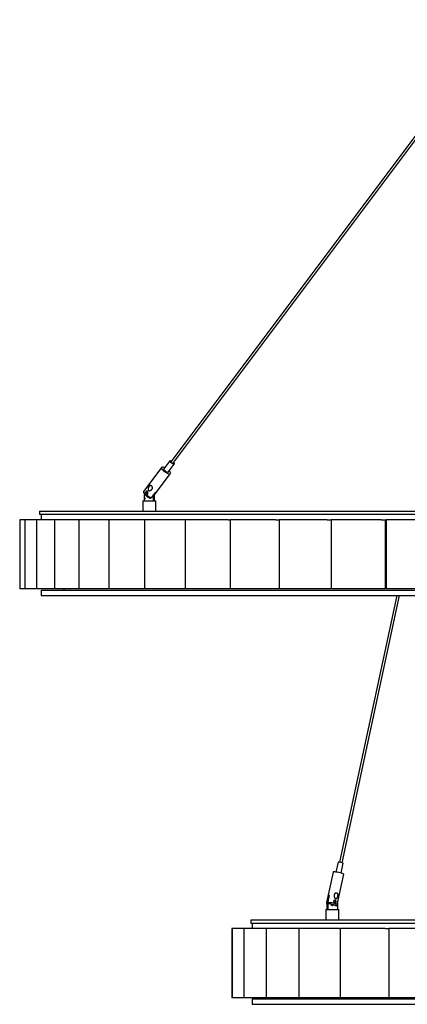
# Model space of a CAD drawing. Header units: millimetres. Extents: x -413 to 2103, y -1561 to 1924.
# Tile 2 of 7: x -413 to -55, y -329 to 582. Entities that reach past the tile are written whole.
import ezdxf

# ---------------------------------------------------------------- set-up
doc = ezdxf.new("R2010")
doc.units = ezdxf.units.MM

msp = doc.modelspace()

# ---------------------------------------------------------------- linework, layer by layer
at = {"color": 7, "linetype": 'Continuous', "lineweight": 25}
for p, q in [((32.58, 581.58), (-273.4, 172.74)), ((-271.39, 171.24), (34.58, 580.08)), ((-274.15, 173.82), (-279.81, 166.26)), ((-281.81, 167.76), (-298.21, 145.84)), ((-275.81, 163.26), (-270.15, 170.82)), ((-288.28, 142.42), (-273.8, 161.77)), ((-299.08, 136.86), (-299.08, 127.36)), ((-299.08, 136.86), (-296.1, 136.86)), ((-297.77, 143.08), (-297.9, 141.86)), ((-297.9, 141.86), (-297.9, 136.86)), ((-296.1, 136.86), (-287.08, 136.86)), ((-287.84, 144.55), (-291.52, 139.64)), ((-289.26, 141.86), (-289.31, 142.59)), ((-289.26, 136.86), (-289.26, 141.86)), ((-289.26, 141.86), (-288.26, 141.86)), ((-288.3, 142.59), (-286.83, 144.55)), ((-288.26, 136.86), (-288.26, 141.86)), ((-287.08, 127.36), (-287.08, 136.86)), ((-412.87, 119.36), (-412.87, 55.36)), ((-408.17, 119.36), (-412.87, 119.36)), ((-408.17, 119.36), (-408.17, 55.36)), ((-397.41, 119.36), (-408.17, 119.36)), ((-397.41, 119.36), (-397.41, 55.36)), ((-380.72, 119.36), (-397.41, 119.36)), ((-394.59, 127.36), (-394.59, 124.36)), ((-394.59, 127.36), (558.41, 127.36)), ((-394.59, 124.36), (558.41, 124.36)), ((-393.09, 124.36), (-393.09, 119.36)), ((-380.72, 119.36), (-380.72, 55.36)), ((-358.33, 119.36), (-380.72, 119.36)), ((-358.33, 119.36), (-358.33, 55.36)), ((-330.53, 119.36), (-358.33, 119.36)), ((-330.53, 119.36), (-330.53, 55.36)), ((-297.67, 119.36), (-330.53, 119.36)), ((-297.67, 119.36), (-297.67, 55.36)), ((-260.2, 119.36), (-297.67, 119.36)), ((-260.2, 119.36), (-260.2, 55.36)), ((-219.97, 119.36), (-260.2, 119.36)), ((-219.97, 119.36), (-218.58, 119.36)), ((-218.58, 119.36), (-218.58, 55.36)), ((-176.25, 119.36), (-218.58, 119.36)), ((-176.25, 119.36), (-173.38, 119.36)), ((-173.38, 119.36), (-173.38, 55.36)), ((-129.06, 119.36), (-173.38, 119.36)), ((-129.06, 119.36), (-125.18, 119.36)), ((-125.18, 119.36), (-125.18, 55.36)), ((-79.17, 119.36), (-125.18, 119.36)), ((-79.17, 119.36), (-74.6, 119.36)), ((-75.18, 55.36), (-75.18, 119.36)), ((-75.18, 118.36), (-74.6, 118.36)), ((-74.6, 119.36), (-74.6, 55.36)), ((-27.19, 119.36), (-74.6, 119.36)), ((-408.17, 55.36), (-412.87, 55.36)), ((-397.41, 55.36), (-408.17, 55.36)), ((-380.72, 55.36), (-397.41, 55.36)), ((-358.17, 55.36), (-380.72, 55.36)), ((-372.09, 55.36), (-372.09, 54.36)), ((-330.53, 55.36), (-358.33, 55.36)), ((-297.67, 55.36), (-330.53, 55.36)), ((-260.2, 55.36), (-297.67, 55.36)), ((-218.58, 55.36), (-260.2, 55.36)), ((-173.38, 55.36), (-218.58, 55.36)), ((-125.18, 55.36), (-173.38, 55.36)), ((-75.18, 55.36), (-125.18, 55.36)), ((-24.6, 55.36), (-74.6, 55.36)), ((-393.09, 54.36), (-393.09, 49.36)), ((-393.09, 54.36), (556.91, 54.36)), ((-393.09, 49.36), (556.91, 49.36)), ((-64.63, 49.36), (-117.65, -197.21)), ((-115.2, -197.73), (-62.07, 49.36)), ((-118.92, -197.19), (-120.9, -206.4)), ((-116.01, -207.45), (-114.03, -198.24)), ((-123.45, -206.38), (-129.51, -234.53)), ((-119.73, -236.63), (-113.68, -208.48)), ((-127.9, -228.1), (-129.25, -234.41)), ((-129.05, -241.14), (-129.05, -236.14)), ((-129.05, -236.14), (-128.07, -236.14)), ((-128.27, -234.41), (-126.91, -228.1)), ((-128.07, -236.14), (-128.02, -235.42)), ((-128.07, -241.14), (-128.07, -236.14)), ((-126.97, -228.36), (-127.9, -228.1)), ((-124.97, -236.37), (-127.61, -235.62)), ((-119.43, -235.23), (-119.36, -236.14)), ((-119.36, -236.14), (-119.36, -241.14)), ((-130.2, -241.14), (-130.2, -250.64)), ((-130.2, -241.14), (-118.2, -241.14)), ((-121.06, -237.48), (-123.7, -236.73)), ((-118.2, -250.64), (-118.2, -241.14)), ((-199.59, -250.64), (-199.59, -253.64)), ((-199.59, -250.64), (81.91, -250.64)), ((-199.59, -253.64), (81.91, -253.64)), ((-198.09, -253.64), (-198.09, -258.64)), ((-216.84, -258.64), (-216.84, -322.64)), ((-216.68, -258.64), (-216.84, -258.64)), ((-216.68, -258.64), (-216.68, -322.64)), ((-206.01, -258.64), (-216.68, -258.64)), ((-206.01, -258.64), (-206.01, -322.64)), ((-185.31, -258.64), (-206.01, -258.64)), ((-185.23, -258.64), (-185.23, -322.64)), ((-155.15, -258.64), (-185.23, -258.64)), ((-155.15, -258.64), (-155.15, -322.64)), ((-117.44, -258.64), (-155.15, -258.64)), ((-117.44, -258.64), (-116.91, -258.64)), ((-116.91, -258.64), (-116.91, -322.64)), ((-75.25, -258.64), (-116.91, -258.64)), ((-75.25, -258.64), (-72, -258.64)), ((-72, -258.64), (-72, -322.64)), ((-27.02, -258.64), (-72, -258.64)), ((-216.68, -322.64), (-216.84, -322.64)), ((-206.01, -322.64), (-216.68, -322.64)), ((-185.23, -322.64), (-206.01, -322.64)), ((-198.09, -323.64), (-198.09, -328.64)), ((-198.09, -323.64), (81.91, -323.64)), ((-185.79, -322.64), (-185.79, -323.64)), ((-155.15, -322.64), (-185.23, -322.64)), ((-116.91, -322.64), (-155.15, -322.64)), ((-72, -322.64), (-116.91, -322.64)), ((-22.23, -322.64), (-72, -322.64)), ((-198.09, -328.64), (81.91, -328.64))]:
    msp.add_line(p, q, dxfattribs=at)
at = {"color": 7, "linetype": 'Continuous', "lineweight": 25, "flags": 128}
for points in [[(-270.72, 172.14), (-270.36, 171.69), (-270.11, 171.16), (-270.16, 170.8), (-270.52, 170.68), (-271.13, 170.8), (-271.89, 171.16), (-272.69, 171.69), (-273.41, 172.32), (-273.94, 172.94), (-274.2, 173.48), (-274.14, 173.83), (-273.78, 173.96)], [(-273.78, 173.96), (-273.18, 173.83), (-272.72, 173.64)], [(-271.01, 171.17), (-271.44, 171.26), (-271.97, 171.51), (-272.53, 171.88), (-273.04, 172.32), (-273.41, 172.76), (-273.58, 173.13), (-273.55, 173.38), (-273.29, 173.46), (-272.91, 173.39)], [(-274.95, 164.41), (-274.34, 163.66), (-273.87, 162.87), (-273.69, 162.22), (-273.81, 161.76), (-274.23, 161.52), (-274.92, 161.52), (-275.82, 161.76), (-276.87, 162.22), (-277.99, 162.87), (-279.09, 163.66), (-280.1, 164.54), (-280.94, 165.43), (-281.55, 166.27), (-281.88, 167), (-281.91, 167.56), (-281.63, 167.91), (-281.07, 168.04), (-281.07, 168.04)], [(-275.81, 163.26), (-275.82, 163.25), (-276.18, 163.12), (-276.78, 163.25), (-277.55, 163.6), (-278.35, 164.13), (-279.07, 164.76), (-279.6, 165.39), (-279.85, 165.92), (-279.81, 166.26)], [(-270.91, 171.89), (-270.9, 171.88), (-270.72, 171.51), (-270.76, 171.26), (-271.01, 171.17)], [(-288.26, 141.86), (-288.43, 143.27), (-288.53, 143.62)], [(-118.59, -197.12), (-118.9, -197.17), (-118.92, -197.19)], [(-122.79, -206.23), (-123.3, -206.27), (-123.45, -206.38)], [(-113.68, -208.48), (-113.74, -208.36), (-114.12, -208.12), (-114.84, -207.83), (-115.83, -207.51), (-117.02, -207.18), (-118.33, -206.88), (-119.66, -206.61), (-120.9, -206.4), (-121.97, -206.27), (-122.79, -206.23)], [(-121.06, -237.48), (-120.92, -237.35), (-121.2, -237.14), (-121.87, -236.86), (-122.86, -236.55), (-124.06, -236.24), (-125.35, -235.97), (-126.57, -235.75), (-127.61, -235.62)], [(-124.14, -237.3), (-123.86, -237.4), (-123.85, -237.41)]]:
    msp.add_lwpolyline(points, dxfattribs=at)
at = {"color": 8, "linetype": 'Continuous', "lineweight": 25, "flags": 128}
for points in [[(-291.52, 139.64), (-292.46, 139.94), (-293.54, 140.45), (-294.66, 141.14), (-295.75, 141.96), (-296.73, 142.85), (-297.52, 143.73), (-298.06, 144.55), (-298.31, 145.25), (-298.26, 145.76), (-298.21, 145.84)], [(-129.25, -234.41), (-129.5, -234.52), (-129.51, -234.53)], [(-119.73, -236.63), (-119.85, -236.46), (-120.32, -236.21), (-121.11, -235.91), (-122.16, -235.58), (-123.4, -235.26), (-124.72, -234.96), (-126.04, -234.7), (-127.26, -234.52), (-128.27, -234.41)]]:
    msp.add_lwpolyline(points, dxfattribs=at)
at = {"color": 7, "linetype": 'Continuous', "lineweight": 25}
for centre, radius, start, end in [((-281.61, 162.34), 5.72, 62.26263, 84.53794), ((-295.51, 141.16), 2.65, 209.70304, 240.06798), ((-287.34, 146.42), 1.93, 254.8654, 285.1346), ((-118.76, -207.62), 10.5, 63.22312, 89.0583), ((-123.64, -236.09), 5.41, 142.33968, 180.55342), ((-127.41, -232.94), 4.86, 84.20323, 95.79677), ((-126.88, -246.09), 9.2, 72.74237, 78.98533)]:
    msp.add_arc(centre, radius, start, end, dxfattribs=at)
for points, knots in [([(-298.18, 145.82), (-298.25, 145.75), (-298.45, 145.52), (-298.53, 144.98), (-298.46, 144.36), (-298.17, 143.67), (-297.64, 142.89), (-296.87, 142.05), (-295.95, 141.24), (-294.95, 140.51), (-293.93, 139.91), (-293, 139.49), (-292.45, 139.35), (-292.21, 139.29)], [0, 0, 0, 0, 0.032476, 0.106961, 0.180898, 0.26944, 0.379685, 0.489877, 0.596118, 0.701035, 0.806256, 0.913092, 1, 1, 1, 1]), ([(-294.65, 143.5), (-294.65, 143.5), (-294.73, 143.39), (-294.92, 143.22), (-295.29, 143.08), (-295.7, 143.07), (-296.09, 143.21), (-296.4, 143.48), (-296.6, 143.84), (-296.68, 144.25), (-296.64, 144.69), (-296.49, 145.06), (-296.26, 145.37), (-295.98, 145.58), (-295.65, 145.66), (-295.3, 145.6), (-294.97, 145.4), (-294.7, 145.09), (-294.5, 144.71), (-294.41, 144.28), (-294.45, 143.85), (-294.58, 143.61), (-294.65, 143.5)], [0, 0, 0, 0, 0.000163, 0.050869, 0.102056, 0.15568, 0.210962, 0.265428, 0.318395, 0.371244, 0.424791, 0.477879, 0.520331, 0.572227, 0.624808, 0.679407, 0.734605, 0.788341, 0.84106, 0.894222, 0.947804, 1, 1, 1, 1]), ([(-293.34, 150.15), (-293.28, 150.23), (-293.09, 150.47), (-292.82, 150.72), (-292.54, 150.88), (-292.33, 150.95), (-292.05, 150.99), (-291.76, 150.92), (-291.48, 150.77), (-291.27, 150.62), (-291, 150.37), (-290.73, 150.06), (-290.52, 149.69), (-290.39, 149.39), (-290.29, 149.02), (-290.27, 148.54), (-290.41, 148.05), (-290.64, 147.63), (-290.92, 147.29), (-291.3, 146.93), (-291.76, 146.6), (-292.27, 146.34), (-292.79, 146.16), (-293.3, 146.1), (-293.78, 146.2), (-294.1, 146.42), (-294.31, 146.78), (-294.39, 147.18), (-294.38, 147.66), (-294.29, 148.15), (-294.13, 148.68), (-293.92, 149.19), (-293.7, 149.6), (-293.5, 149.92), (-293.39, 150.07), (-293.34, 150.15)], [0, 0, 0, 0, 0.021478, 0.06476, 0.08448, 0.103728, 0.122725, 0.161078, 0.181442, 0.201799, 0.222152, 0.26315, 0.287787, 0.308412, 0.327848, 0.366175, 0.40494, 0.436034, 0.467077, 0.498095, 0.548758, 0.588248, 0.618963, 0.667979, 0.697043, 0.726371, 0.751282, 0.784261, 0.810493, 0.847709, 0.884854, 0.921977, 0.960589, 0.980234, 1, 1, 1, 1]), ([(-296.7, 144.66), (-296.73, 144.49), (-296.79, 144.12), (-296.64, 143.59), (-296.33, 143.16), (-295.88, 142.9), (-295.36, 142.83), (-294.85, 142.96), (-294.53, 143.19), (-294.4, 143.36), (-294.37, 143.39)], [0, 0, 0, 0, 0.134293, 0.28465, 0.416174, 0.554342, 0.691686, 0.833096, 0.965624, 1, 1, 1, 1]), ([(-294.74, 143.7), (-294.68, 143.8), (-294.57, 143.98), (-294.54, 144.32), (-294.61, 144.65), (-294.76, 144.95), (-294.97, 145.19), (-295.2, 145.34), (-295.37, 145.35), (-295.44, 145.35)], [0, 0, 0, 0, 0.146872, 0.29637, 0.442434, 0.584897, 0.728745, 0.877131, 1, 1, 1, 1]), ([(-295.44, 143.37), (-295.37, 143.37), (-295.21, 143.37), (-294.95, 143.48), (-294.81, 143.63), (-294.74, 143.7)], [0, 0, 0, 0, 0.237761, 0.618564, 1, 1, 1, 1]), ([(-291.52, 139.64), (-291.54, 139.61), (-291.6, 139.54), (-291.75, 139.41), (-291.98, 139.3), (-292.18, 139.3), (-292.28, 139.31)], [0, 0, 0, 0, 0.1132095, 0.314909, 0.6575458, 1, 1, 1, 1]), ([(-122.4, -227.4), (-122.38, -227.3), (-122.3, -226.99), (-122.12, -226.61), (-121.87, -226.3), (-121.66, -226.11), (-121.34, -225.91), (-120.98, -225.8), (-120.62, -225.77), (-120.34, -225.79), (-119.99, -225.86), (-119.65, -226.01), (-119.37, -226.24), (-119.2, -226.45), (-119.03, -226.75), (-118.92, -227.19), (-118.92, -227.73), (-118.99, -228.23), (-119.09, -228.67), (-119.26, -229.19), (-119.48, -229.71), (-119.76, -230.18), (-120.07, -230.59), (-120.42, -230.9), (-120.85, -231.04), (-121.21, -231.01), (-121.56, -230.81), (-121.84, -230.51), (-122.08, -230.1), (-122.27, -229.63), (-122.41, -229.1), (-122.48, -228.54), (-122.49, -228.07), (-122.46, -227.69), (-122.42, -227.5), (-122.4, -227.4)], [0, 0, 0, 0, 0.021478, 0.06476, 0.08448, 0.103728, 0.122725, 0.161078, 0.181442, 0.201799, 0.222152, 0.26315, 0.287787, 0.308412, 0.327848, 0.366175, 0.40494, 0.436034, 0.467077, 0.498095, 0.548758, 0.588248, 0.618963, 0.667979, 0.697043, 0.726371, 0.751282, 0.784261, 0.810493, 0.847709, 0.884854, 0.921977, 0.960589, 0.980234, 1, 1, 1, 1]), ([(-129.49, -234.53), (-129.5, -234.58), (-129.56, -234.75), (-129.5, -235.06), (-129.36, -235.37), (-129.16, -235.59), (-129.04, -235.67), (-128.97, -235.72)], [0, 0, 0, 0, 0.083854, 0.331383, 0.544729, 0.761479, 1, 1, 1, 1]), ([(-129.25, -234.41), (-129.27, -234.51), (-129.3, -234.72), (-129.22, -235.03), (-129.09, -235.29), (-128.97, -235.39), (-128.92, -235.43)], [0, 0, 0, 0, 0.258086, 0.542724, 0.830023, 1, 1, 1, 1]), ([(-127.61, -235.62), (-127.62, -235.62), (-127.72, -235.59), (-127.92, -235.49), (-128.14, -235.24), (-128.28, -234.93), (-128.31, -234.64), (-128.28, -234.47), (-128.27, -234.41)], [0, 0, 0, 0, 0.007115, 0.234368, 0.457915, 0.675689, 0.888173, 1, 1, 1, 1]), ([(-120.72, -233.96), (-120.72, -233.96), (-120.75, -234.09), (-120.84, -234.35), (-121.07, -234.65), (-121.37, -234.85), (-121.73, -234.92), (-122.11, -234.84), (-122.46, -234.64), (-122.75, -234.33), (-122.94, -233.94), (-122.99, -233.53), (-122.91, -233.14), (-122.71, -232.8), (-122.38, -232.53), (-121.99, -232.38), (-121.59, -232.38), (-121.23, -232.51), (-120.94, -232.77), (-120.75, -233.11), (-120.66, -233.53), (-120.7, -233.82), (-120.72, -233.96)], [0, 0, 0, 0, 0.000163, 0.050869, 0.102056, 0.15568, 0.210962, 0.265428, 0.318395, 0.371244, 0.424791, 0.477879, 0.520331, 0.572227, 0.624808, 0.679407, 0.734605, 0.788341, 0.84106, 0.894222, 0.947804, 1, 1, 1, 1]), ([(-121.11, -233.88), (-121.09, -233.77), (-121.06, -233.54), (-121.11, -233.21), (-121.25, -232.94), (-121.46, -232.74), (-121.74, -232.63), (-122.05, -232.64), (-122.36, -232.76), (-122.61, -232.98), (-122.77, -233.25), (-122.83, -233.56), (-122.8, -233.89), (-122.65, -234.2), (-122.43, -234.44), (-122.16, -234.6), (-121.87, -234.66), (-121.6, -234.6), (-121.37, -234.44), (-121.2, -234.19), (-121.14, -233.98), (-121.11, -233.88)], [0, 0, 0, 0, 0.053404, 0.107762, 0.160871, 0.212672, 0.264976, 0.31893, 0.373125, 0.426201, 0.479178, 0.522659, 0.576833, 0.63083, 0.683236, 0.734998, 0.788014, 0.842362, 0.895994, 0.947954, 1, 1, 1, 1]), ([(-120.8, -237.52), (-120.67, -237.5), (-120.46, -237.46), (-120.08, -237.25), (-119.82, -236.95), (-119.77, -236.72), (-119.75, -236.63)], [0, 0, 0, 0, 0.355564, 0.609548, 0.841838, 1, 1, 1, 1]), ([(-120.68, -237.48), (-120.73, -237.5), (-120.86, -237.53), (-120.98, -237.5), (-121.06, -237.48)], [0, 0, 0, 0, 0.37971, 1, 1, 1, 1])]:
    msp.add_open_spline(points, degree=3, knots=knots, dxfattribs=at)
at = {"color": 8, "linetype": 'Continuous', "lineweight": 25}
msp.add_open_spline([(-295.44, 145.35), (-295.45, 145.35), (-295.55, 145.37), (-295.74, 145.29), (-295.96, 145.13), (-296.14, 144.89), (-296.26, 144.59), (-296.31, 144.25), (-296.26, 143.93), (-296.11, 143.65), (-295.87, 143.46), (-295.63, 143.36), (-295.48, 143.37), (-295.44, 143.37)], degree=3, knots=[0, 0, 0, 0, 0.019041, 0.125204, 0.231169, 0.318141, 0.4265, 0.534507, 0.639329, 0.742864, 0.848907, 0.957616, 1, 1, 1, 1], dxfattribs=at)

doc.saveas('drawing.dxf')
